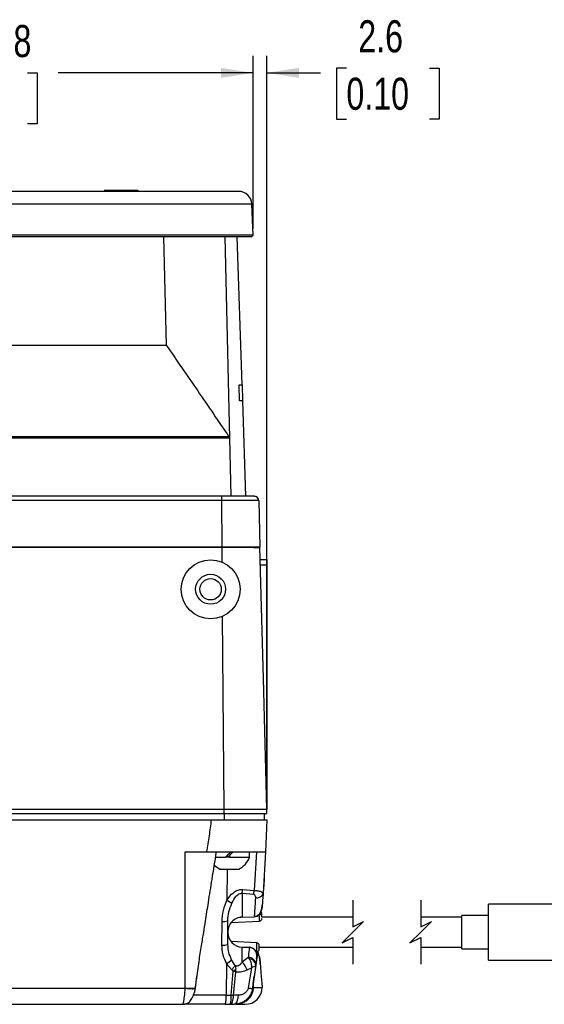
# Model space of a CAD drawing. Header units: millimetres. Extents: x 0 to 864, y 0 to 559.
# Tile 25 of 56: x 342 to 440, y 137 to 321. Entities that reach past the tile are written whole.
import ezdxf

# ---------------------------------------------------------------- set-up
doc = ezdxf.new("R2010")
doc.units = ezdxf.units.MM
doc.layers.add('DIMENSIONS', color=140, linetype='Continuous', lineweight=25)
doc.styles.add('SLDTEXTSTYLE0', font='TXT', dxfattribs={"width": 0.75})
doc.dimstyles.new('SLDDIMSTYLE1', dxfattribs={"dimtxt": 6, "dimasz": 6, "dimexe": 0, "dimexo": 0.0625, "dimgap": 1.5, "dimtad": 0, "dimtih": 1, "dimtoh": 1, "dimdec": 1, "dimrnd": 1e-09, "dimzin": 12, "dimdsep": 46, "dimtxsty": 'SLDTEXTSTYLE0', "dimsah": 1, "dimcen": 0.09, "dimadec": 0, "dimazin": 3, "dimtfac": 1, "dimtdec": 1, "dimtofl": 0, "dimtmove": 0, "dimatfit": 3, "dimfxl": 0, "dimfrac": 2, "dimtolj": 1, "dimtzin": 12, "dimarcsym": 0})
doc.dimstyles.new('SLDDIMSTYLE2', dxfattribs={"dimtxt": 6, "dimasz": 6, "dimexe": 0, "dimexo": 0.0625, "dimgap": 1.5, "dimtad": 0, "dimtih": 1, "dimtoh": 1, "dimdec": 1, "dimrnd": 1e-09, "dimzin": 12, "dimdsep": 46, "dimtxsty": 'SLDTEXTSTYLE0', "dimsah": 1, "dimcen": 0.09, "dimadec": 0, "dimazin": 3, "dimtfac": 1, "dimtdec": 1, "dimtmove": 0, "dimatfit": 0, "dimfxl": 0, "dimfrac": 2, "dimtolj": 1, "dimtzin": 12, "dimarcsym": 0})

# ---------------------------------------------------------------- blocks, each defined once
blk = doc.blocks.new('_D_8')
at = {"layer": 'DIMENSIONS'}
for p, q in [((285.71, 282.29), (285.71, 314.55)), ((385.56, 282.29), (385.56, 314.55)), ((285.71, 311.38), (322.14, 311.38)), ((327.88, 311.38), (326.05, 311.38)), ((326.05, 311.38), (326.05, 301.85)), ((343.39, 311.38), (345.22, 311.38)), ((345.22, 311.38), (345.22, 301.85)), ((385.56, 311.38), (349.13, 311.38)), ((326.05, 301.85), (327.88, 301.85)), ((345.22, 301.85), (343.39, 301.85))]:
    blk.add_line(p, q, dxfattribs=at)
for points in [[(285.71, 311.38), (291.71, 310.45), (291.71, 312.3)], [(385.56, 311.38), (379.56, 312.3), (379.56, 310.45)]]:
    blk.add_solid(points, dxfattribs=at)
at = {"layer": 'DIMENSIONS', "char_height": 6, "attachment_point": 1, "style": 'SLDTEXTSTYLE0'}
for s, insert in [('%%c', (323.35, 320.33)), ('99.8', (332.4, 320.33)), ('3.93', (327.88, 309.59))]:
    blk.add_mtext(s, dxfattribs=dict(at, insert=insert))
blk = doc.blocks.new('_D_9')
at = {"layer": 'DIMENSIONS'}
for p, q in [((385.56, 282.29), (385.56, 314.55)), ((388.13, 174.19), (388.13, 314.55)), ((385.56, 311.38), (374.02, 311.38)), ((388.13, 311.38), (398.15, 311.38)), ((403.02, 312.26), (401.19, 312.26)), ((401.19, 312.26), (401.19, 302.73)), ((418.54, 312.26), (420.36, 312.26)), ((420.36, 312.26), (420.36, 302.73)), ((401.19, 302.73), (403.02, 302.73)), ((420.36, 302.73), (418.54, 302.73))]:
    blk.add_line(p, q, dxfattribs=at)
for points in [[(385.56, 311.38), (379.56, 312.3), (379.56, 310.45)], [(388.13, 311.38), (394.13, 310.45), (394.13, 312.3)]]:
    blk.add_solid(points, dxfattribs=at)
at = {"layer": 'DIMENSIONS', "char_height": 6, "attachment_point": 1, "style": 'SLDTEXTSTYLE0'}
for s, insert in [('2.6', (405.24, 321.21)), ('0.10', (403.02, 310.47))]:
    blk.add_mtext(s, dxfattribs=dict(at, insert=insert))

msp = doc.modelspace()

# ---------------------------------------------------------------- linework, layer by layer
for p, q in [((382.86, 289.22), (288.41, 289.22)), ((362.17, 289.37), (357.71, 289.37)), ((363.97, 289.37), (362.18, 289.37)), ((385.35, 286.81), (285.92, 286.81)), ((385.56, 281.02), (385.35, 286.81)), ((385.56, 281.02), (285.71, 281.02)), ((385.27, 280.72), (286, 280.72)), ((368.84, 280.72), (369.29, 260.49)), ((380.27, 280.72), (381.15, 243.06)), ((383.53, 253.04), (382.61, 280.72)), ((385.27, 280.72), (385.56, 281.02)), ((298.65, 260.49), (369.29, 260.49)), ((383.04, 250.04), (382.95, 253.04)), ((382.95, 253.04), (382.99, 253.04)), ((383.04, 250.04), (382.99, 253.04)), ((382.99, 253.04), (383.58, 253.04)), ((383.63, 250.04), (383.58, 253.04)), ((383.63, 250.04), (383.04, 250.04)), ((384.22, 232.22), (383.63, 250.04)), ((381.15, 243.06), (287.41, 243.06)), ((381.06, 243.32), (287.49, 243.32)), ((381.15, 243.06), (381.39, 232.22)), ((379.7, 232.22), (311.01, 232.22)), ((379.7, 231.44), (379.7, 232.22)), ((385.83, 232.22), (379.7, 232.22)), ((379.7, 231.44), (311.01, 231.44)), ((379.76, 222.72), (379.7, 231.44)), ((386.63, 231.44), (386.85, 222.72)), ((379.76, 222.62), (309.88, 222.62)), ((379.76, 222.72), (309.89, 222.72)), ((379.75, 222.62), (379.75, 222.72)), ((386.85, 222.72), (379.76, 222.72)), ((379.78, 219.89), (379.76, 222.62)), ((385.62, 222.62), (385.89, 222.62)), ((386.91, 220.37), (388.13, 220.37)), ((386.94, 219.38), (388.13, 219.38)), ((388.13, 220.37), (388.13, 219.38)), ((388.13, 219.38), (388.13, 173.72)), ((380.15, 173.72), (379.85, 209.79)), ((307.3, 173.72), (380.15, 173.72)), ((380.15, 173.72), (388.13, 173.72)), ((380.15, 172.92), (380.15, 173.72)), ((388.13, 172.92), (388.13, 173.72)), ((307.3, 172.92), (380.15, 172.92)), ((307.3, 171.72), (377.74, 171.72)), ((377.74, 171.72), (380.15, 171.72)), ((380.15, 172.92), (388.13, 172.92)), ((380.15, 172.92), (380.15, 171.72)), ((380.15, 171.72), (388.13, 171.72)), ((387.63, 172.92), (387.63, 171.72)), ((388.13, 171.72), (387.92, 165.72)), ((372.9, 140.24), (372.9, 165.72)), ((372.9, 165.72), (376.89, 165.72)), ((376.89, 165.72), (387.92, 165.72)), ((381.13, 165.72), (381.14, 165.44)), ((384.93, 164.72), (384.93, 165.72)), ((386.19, 165.72), (385.77, 158.53)), ((387.92, 165.72), (387.46, 158)), ((378.57, 164.72), (380.42, 164.72)), ((380.84, 164.72), (380.42, 164.72)), ((380.61, 164.92), (381.04, 164.92)), ((381.13, 164.72), (380.84, 164.72)), ((381.13, 165.02), (381.13, 164.72)), ((381.13, 164.72), (384.93, 164.72)), ((380.72, 162.52), (380.67, 156.71)), ((383.62, 158.69), (385.77, 158.53)), ((383.54, 157.97), (383.54, 153.52)), ((385.69, 157.78), (383.54, 157.97)), ((443.42, 155.97), (429.62, 155.97)), ((429.62, 145.47), (429.62, 155.97)), ((380.83, 148.43), (380.83, 152.84)), ((383.54, 153.52), (383.23, 153.52)), ((383.54, 153.52), (385.77, 153.6)), ((385.78, 153.72), (385.77, 153.6)), ((386.76, 152.78), (386.76, 154.02)), ((387.23, 153.77), (387.23, 154.03)), ((387.23, 153.5), (387.23, 153.77)), ((404.21, 153.52), (387.23, 153.52)), ((424.62, 153.52), (416.91, 153.52)), ((429.62, 153.82), (424.62, 153.82)), ((424.62, 147.62), (424.62, 153.82)), ((379.71, 152.71), (379.69, 148.3)), ((381.47, 152.5), (386.76, 152.78)), ((380.89, 148), (380.83, 148.43)), ((386.26, 148.7), (381.47, 148.95)), ((383.54, 145.11), (383.54, 147.92)), ((383.54, 147.92), (384.86, 147.88)), ((386.26, 147.88), (386.26, 148.7)), ((386.26, 147.05), (386.26, 147.88)), ((386.73, 147.55), (386.73, 148.2)), ((386.73, 147.92), (404.21, 147.92)), ((416.91, 147.92), (424.62, 147.92)), ((424.62, 147.62), (429.62, 147.62)), ((382.22, 144.51), (381.56, 145.56)), ((384.67, 145.99), (383.54, 145.11)), ((384.67, 145.99), (384.86, 145.71)), ((386.24, 145.75), (386.1, 144.64)), ((386.15, 147.05), (386.26, 147.05)), ((386.58, 146.35), (386.32, 146.36)), ((429.62, 145.47), (443.42, 145.47)), ((380.58, 144.78), (380.54, 138.96)), ((381.59, 143.66), (380.58, 144.78)), ((381.86, 143.41), (381.59, 143.66)), ((382.22, 144.51), (382.33, 143.77)), ((382.35, 143.26), (382.33, 143.77)), ((384.48, 143.67), (385.26, 144.06)), ((385.26, 144.06), (384.66, 140.28)), ((386.09, 144.55), (385.47, 140.2)), ((386.09, 144.55), (386.05, 144.48)), ((386.06, 144.48), (386.09, 144.72)), ((386.09, 144.55), (386.1, 144.64)), ((386.93, 144.54), (386.91, 144.85)), ((374.78, 140.25), (375.05, 142.47)), ((381.47, 138.96), (381.86, 143.41)), ((381.93, 138.92), (382.35, 143.26)), ((385.61, 141.12), (385.79, 142.46)), ((311.23, 140.24), (372.9, 140.24)), ((374.78, 140.25), (374.76, 140.27)), ((374.78, 140.25), (374.78, 140.24)), ((374.82, 140.57), (374.85, 140.76)), ((385.52, 140.38), (385.49, 140.18)), ((385.61, 141.12), (385.6, 140.38)), ((385.6, 140.38), (387.28, 140.38)), ((380.54, 138.96), (374.33, 138.96)), ((380.54, 138.96), (381.47, 138.96)), ((381.47, 138.96), (381.93, 138.92)), ((382.78, 138.92), (381.93, 138.92)), ((311.23, 137.22), (372.45, 137.22)), ((380.37, 137.22), (372.73, 137.22)), ((380.37, 137.22), (381.31, 137.22)), ((381.31, 137.22), (382.01, 137.22)), ((382.38, 137.22), (382.15, 137.22)), ((382.38, 137.22), (384.1, 137.22))]:
    msp.add_line(p, q)
at = {"flags": 128}
for points in [[(385.83, 232.22), (385.98, 232.21), (386.12, 232.17)], [(381.68, 222.62), (380.73, 222.62), (379.76, 222.62)], [(383.85, 222.62), (383.13, 222.62), (382.32, 222.62), (381.68, 222.62)], [(385.69, 222.62), (384.98, 222.62), (384.55, 222.62), (384.08, 222.62), (383.85, 222.62)], [(386.69, 222.62), (386.36, 222.62), (385.84, 222.62), (385.69, 222.62)], [(385.89, 222.62), (386.32, 222.62), (386.62, 222.62)], [(386.62, 222.62), (386.82, 222.62), (386.86, 222.62)], [(386.86, 222.62), (386.83, 222.62), (386.69, 222.62)], [(388.13, 173.72), (387.5, 198.17), (386.86, 222.62)], [(381.84, 165.72), (381.49, 165.37), (381.13, 165.02)], [(381.42, 165.72), (381.32, 165.63), (381.23, 165.53), (381.14, 165.44)], [(381.14, 165.44), (380.78, 165.08), (380.42, 164.72)], [(380.84, 164.72), (380.94, 164.82), (381.04, 164.92), (381.13, 165.02)], [(387.23, 153.77), (387.23, 153.81), (387.2, 153.86), (387.16, 153.9), (387.1, 153.94), (387.03, 153.97), (386.94, 153.99), (386.85, 154.01), (386.76, 154.02)], [(386.9, 145.04), (386.9, 145.01), (386.91, 144.84)], [(372.9, 140.24), (373.6, 140.24), (374.21, 140.24), (374.62, 140.24), (374.78, 140.24)], [(385.49, 140.18), (385.49, 140.18), (385.48, 140.19), (385.48, 140.19), (385.48, 140.19), (385.47, 140.19), (385.47, 140.19), (385.47, 140.2), (385.47, 140.2)], [(385.52, 140.38), (385.54, 140.38), (385.55, 140.38), (385.56, 140.38), (385.57, 140.38), (385.58, 140.38), (385.59, 140.38), (385.6, 140.38), (385.6, 140.38)], [(381.31, 137.22), (381.42, 137.25), (381.53, 137.35), (381.64, 137.5), (381.73, 137.71), (381.81, 137.97), (381.87, 138.26), (381.91, 138.58), (381.93, 138.92)], [(382.78, 138.92), (382.75, 138.58), (382.7, 138.26), (382.62, 137.97), (382.53, 137.71), (382.41, 137.5), (382.29, 137.35), (382.15, 137.25), (382.01, 137.22)], [(372.45, 137.22), (372.8, 137.26), (372.98, 137.3)]]:
    msp.add_lwpolyline(points, dxfattribs=at)
for radius in [5.5, 2.8, 2]:
    msp.add_circle((377.63, 214.82), radius)
for centre, radius, start, end in [((362.19, 289.2), 0.173, 94.6345, 172.5431), ((362.16, 289.21), 0.161, 3.2833, 81.5013), ((363.94, 289.21), 0.161, 3.2877, 81.4969), ((382.86, 286.72), 2.5, 1.9999, 90.0001), ((385.83, 231.42), 0.8, 1.5006, 33.393), ((381.13, 166.18), 4.07, 295.9102, 338.94), ((381.13, 166.18), 4.07, 225.8644, 244.5615), ((370.4, 159.77), 13.26, 352.2016, 355.292), ((372.72, 159.51), 13.08, 352.3965, 355.6812), ((397.05, 182.19), 30.29, 237.2715, 239.3788), ((386.25, 158.39), 1.27, 259.5678, 342.1354), ((385.72, 155.1), 1.5, 272.0004, 355.0809), ((379.94, 155.62), 2.91, 265.451, 287.8304), ((386.73, 153.28), 0.5, 273.0013, 359.9993), ((383.63, 150.72), 2.8, 180, 268), ((379.93, 151.28), 2.99, 265.4454, 287.6132), ((384.81, 146.38), 1.5, 352.937, 88.0001), ((386.23, 148.2), 0.5, 359.9999, 86.9994), ((386.23, 147.55), 0.5, 273.0006, 359.9992), ((376.48, 150.98), 7.43, 303.5041, 313.1409), ((384.72, 144.6), 1.39, 1.6974, 92.0707), ((384.82, 144.44), 1.28, 5.1722, 87.9719), ((384.81, 146.38), 1.51, 359.1425, 26.2091), ((385.07, 146.37), 1.51, 359.1544, 28.1375), ((374.32, 149.69), 9.44, 320.3778, 326.7908), ((375.21, 152.58), 11.33, 305.9538, 308.9528), ((380.63, 142.19), 4.12, 21.0272, 45.1535), ((384.08, 140.42), 3.2, 270.0001, 359.2), ((385.74, 146.52), 6.33, 260.14, 267.5289), ((385.54, 140.41), 0.033, 183.7145, 243.2615), ((375.59, 138.55), 4.96, 344.4547, 4.6789), ((376.53, 138.55), 4.96, 344.4544, 4.6787)]:
    msp.add_arc(centre, radius, start, end)
for points, knots in [([(364.16, 289.22), (364.16, 289.24), (364.14, 289.28), (364.1, 289.33), (364.04, 289.37), (363.99, 289.37), (363.97, 289.37)], [0, 0, 0, 0, 0.243167, 0.500283, 0.757298, 1, 1, 1, 1]), ([(369.29, 260.49), (370.29, 259.07), (372.27, 256.22), (375.21, 251.93), (378.15, 247.63), (380.09, 244.75), (381.06, 243.32)], [0, 0, 0, 0, 0.249991, 0.499986, 0.749992, 1, 1, 1, 1]), ([(381.06, 243.32), (381.09, 243.27), (381.14, 243.19), (381.14, 243.1), (381.15, 243.06)], [0, 0, 0, 0, 0.590092, 1, 1, 1, 1]), ([(386.57, 231.44), (386.56, 231.6), (386.54, 231.92), (386.26, 232.08), (386.12, 232.17)], [0, 0, 0, 0, 0.483825, 1, 1, 1, 1]), ([(386.58, 231.44), (386.49, 231.44), (386.21, 231.44), (385.63, 231.44), (384.75, 231.44), (383.65, 231.44), (382.4, 231.44), (381.06, 231.44), (380.16, 231.44), (379.7, 231.44)], [0, 0, 0, 0, 0.038211, 0.123027, 0.25314, 0.418438, 0.604995, 0.800549, 1, 1, 1, 1]), ([(386.63, 231.44), (386.61, 231.44), (386.59, 231.44), (386.58, 231.44), (386.58, 231.44)], [0, 0, 0, 0, 0.9290735, 1, 1, 1, 1]), ([(377.74, 171.72), (377.61, 170.73), (377.35, 168.72), (377.05, 166.73), (376.89, 165.72)], [0, 0, 0, 0, 0.497068, 1, 1, 1, 1]), ([(374.97, 141.76), (375.13, 142.92), (375.42, 145.08), (375.92, 148.04), (376.32, 150.56), (376.74, 153.25), (377.26, 156.55), (377.94, 160.86), (378.46, 164.01), (378.74, 165.72)], [0, 0, 0, 0, 0.144878, 0.268864, 0.371409, 0.460296, 0.605286, 0.785178, 1, 1, 1, 1]), ([(379.49, 162.52), (379.42, 162.52), (379.28, 162.52), (379.63, 162.52), (379.91, 162.52), (380.5, 162.52), (381.14, 162.52), (381.76, 162.52), (382.4, 162.52), (382.58, 162.52), (382.96, 162.52), (382.92, 162.52), (382.92, 162.52)], [0, 0, 0, 0, 0.036844, 0.073645, 0.178165, 0.334454, 0.518736, 0.702962, 0.858958, 0.963138, 0.999754, 1, 1, 1, 1]), ([(387.65, 160.78), (387.65, 160.72), (387.63, 160.38), (387.57, 159.57), (387.51, 158.72), (387.47, 158.16), (387.46, 158.06)], [0, 0, 0, 0, 0.0557262, 0.3793197, 0.8974266, 1, 1, 1, 1]), ([(380.67, 156.71), (381.04, 157.21), (381.61, 157.98), (382.57, 158.54), (383.18, 158.69), (383.47, 158.69), (383.62, 158.69)], [0, 0, 0, 0, 0.4985053, 0.7628885, 0.8826591, 1, 1, 1, 1]), ([(385.77, 158.53), (385.99, 158.51), (386.31, 158.48), (386.72, 158.4), (387.03, 158.31), (387.28, 158.21), (387.45, 158.09), (387.46, 158.02), (387.46, 158)], [0, 0, 0, 0, 0.354608, 0.52798, 0.684417, 0.891777, 0.971078, 1, 1, 1, 1]), ([(380.67, 156.71), (380.4, 156.07), (379.84, 154.8), (379.76, 153.41), (379.71, 152.71)], [0, 0, 0, 0, 0.497302, 1, 1, 1, 1]), ([(381.62, 156.12), (381.85, 156.58), (382.15, 157.15), (382.68, 157.69), (382.97, 157.88), (383.26, 157.99), (383.45, 157.98), (383.54, 157.97)], [0, 0, 0, 0, 0.5372, 0.679351, 0.799975, 0.904346, 1, 1, 1, 1]), ([(385.69, 157.78), (385.71, 157.78), (385.74, 157.78), (385.79, 157.75), (385.89, 157.68), (386, 157.47), (386.01, 157.27), (386.02, 157.14)], [0, 0, 0, 0, 0.056195, 0.111684, 0.22735, 0.515484, 1, 1, 1, 1]), ([(386.02, 157.14), (385.98, 156.61), (385.93, 155.74), (385.85, 154.64), (385.81, 154.03), (385.79, 153.75), (385.78, 153.72)], [0, 0, 0, 0, 0.461605, 0.762289, 0.967718, 1, 1, 1, 1]), ([(387.34, 156.48), (387.33, 156.27), (387.3, 155.91), (387.26, 155.44), (387.23, 155.16), (387.22, 155.04), (387.22, 155.02)], [0, 0, 0, 0, 0.429027, 0.756906, 0.965492, 1, 1, 1, 1]), ([(387.46, 158), (387.43, 157.58), (387.37, 156.83), (387.31, 156.09), (387.28, 155.77)], [0, 0, 0, 0, 0.570337, 1, 1, 1, 1]), ([(380.83, 152.84), (380.87, 153.4), (380.95, 154.54), (381.4, 155.59), (381.62, 156.12)], [0, 0, 0, 0, 0.489869, 1, 1, 1, 1]), ([(385.78, 153.66), (385.88, 153.67), (386.1, 153.69), (386.4, 153.83), (386.66, 154.02), (386.96, 154.38), (387.2, 154.97), (387.26, 155.49), (387.28, 155.77)], [0, 0, 0, 0, 0.110311, 0.223214, 0.33828, 0.456098, 0.70675, 1, 1, 1, 1]), ([(383.54, 153.52), (383.18, 153.47), (382.46, 153.36), (381.57, 152.71), (380.95, 151.8), (380.87, 151.08), (380.83, 150.72)], [0, 0, 0, 0, 0.25, 0.5, 0.75, 1, 1, 1, 1]), ([(387.23, 154.03), (387.23, 154.09), (387.22, 154.19), (387.15, 154.32), (387.09, 154.38), (387.05, 154.41)], [0, 0, 0, 0, 0.450851, 0.666445, 1, 1, 1, 1]), ([(379.69, 148.3), (379.73, 147.69), (379.79, 146.46), (380.32, 145.35), (380.58, 144.78)], [0, 0, 0, 0, 0.4943078, 1, 1, 1, 1]), ([(381.56, 145.56), (381.35, 146.02), (380.99, 146.8), (380.92, 147.66), (380.89, 148)], [0, 0, 0, 0, 0.597169, 1, 1, 1, 1]), ([(384.86, 147.88), (384.85, 147.72), (384.78, 147.09), (384.72, 146.46), (384.67, 145.99)], [0, 0, 0, 0, 0.2542237, 1, 1, 1, 1]), ([(386.24, 145.73), (386.26, 145.97), (386.3, 146.45), (386.12, 147.04), (385.83, 147.42), (385.55, 147.65), (385.21, 147.81), (384.98, 147.83), (384.86, 147.85)], [0, 0, 0, 0, 0.249167, 0.496391, 0.622955, 0.750446, 0.876981, 1, 1, 1, 1]), ([(384.86, 145.71), (384.94, 145.58), (385.08, 145.32), (385.19, 144.89), (385.26, 144.47), (385.26, 144.2), (385.26, 144.06)], [0, 0, 0, 0, 0.263146, 0.51641, 0.761067, 1, 1, 1, 1]), ([(386.32, 146.36), (386.25, 145.76), (386.03, 144.01), (385.78, 142.27), (385.61, 141.12)], [0, 0, 0, 0, 0.339759, 1, 1, 1, 1]), ([(386.67, 146.27), (386.65, 146.45), (386.63, 146.75), (386.45, 146.99), (386.38, 147.08)], [0, 0, 0, 0, 0.607289, 1, 1, 1, 1]), ([(386.58, 146.35), (386.62, 146.31), (386.75, 146.21), (386.79, 145.88), (386.87, 145.42), (386.9, 145.05), (386.91, 144.84)], [0, 0, 0, 0, 0.0959893, 0.2936378, 0.5995364, 1, 1, 1, 1]), ([(386.91, 144.84), (386.9, 145.05), (386.87, 145.42), (386.79, 145.88), (386.75, 146.21), (386.62, 146.31), (386.58, 146.35)], [0, 0, 0, 0, 0.399463, 0.705784, 0.903745, 1, 1, 1, 1]), ([(382.22, 144.51), (382.27, 144.49), (382.36, 144.43), (382.52, 144.41), (382.68, 144.42), (382.92, 144.5), (383.23, 144.73), (383.43, 144.97), (383.54, 145.11)], [0, 0, 0, 0, 0.102017, 0.199663, 0.300015, 0.409246, 0.669729, 1, 1, 1, 1]), ([(384.48, 143.67), (384.14, 143.51), (383.47, 143.2), (382.73, 143.24), (382.35, 143.26)], [0, 0, 0, 0, 0.492523, 1, 1, 1, 1]), ([(386.05, 144.48), (386.05, 144.47), (386.01, 144.39), (385.9, 144.34), (385.79, 144.27), (385.6, 144.17), (385.41, 144.11), (385.26, 144.06)], [0, 0, 0, 0, 0.052814, 0.296606, 0.357976, 0.484834, 1, 1, 1, 1]), ([(386.91, 144.84), (386.95, 144.22), (387.02, 143.14), (387.14, 141.76), (387.23, 140.91), (387.27, 140.52), (387.28, 140.42)], [0, 0, 0, 0, 0.418195, 0.734801, 0.933137, 1, 1, 1, 1]), ([(382.35, 143.26), (382.34, 143.26), (382.29, 143.28), (382.13, 143.33), (381.98, 143.38), (381.86, 143.41)], [0, 0, 0, 0, 0.096472, 0.292251, 1, 1, 1, 1]), ([(372.45, 137.22), (372.48, 137.28), (372.6, 137.55), (372.65, 138.06), (372.75, 138.68), (372.83, 139.4), (372.87, 139.92), (372.9, 140.24)], [0, 0, 0, 0, 0.062326, 0.291632, 0.486981, 0.681318, 1, 1, 1, 1]), ([(372.78, 137.25), (373.01, 137.32), (373.5, 137.47), (374.08, 138.14), (374.43, 138.88), (374.67, 139.62), (374.74, 140.04), (374.78, 140.26)], [0, 0, 0, 0, 0.184812, 0.396265, 0.665864, 0.826042, 1, 1, 1, 1]), ([(372.9, 140.24), (373.11, 140.22), (373.53, 140.17), (374.03, 140.14), (374.39, 140.15), (374.6, 140.15), (374.72, 140.21), (374.78, 140.24)], [0, 0, 0, 0, 0.3383934, 0.6647509, 0.7981614, 0.9001388, 1, 1, 1, 1]), ([(385.47, 140.2), (385.37, 139.8), (385.16, 138.97), (384.56, 138.28), (384.03, 137.85), (383.63, 137.6), (382.91, 137.29), (382.34, 137.25), (382.01, 137.22)], [0, 0, 0, 0, 0.242811, 0.515123, 0.531322, 0.656122, 0.802799, 1, 1, 1, 1]), ([(385.6, 140.38), (385.57, 140.04), (385.49, 139.31), (384.99, 138.47), (384.39, 137.89), (383.81, 137.53), (383.12, 137.27), (382.63, 137.24), (382.38, 137.22)], [0, 0, 0, 0, 0.204088, 0.438222, 0.567207, 0.703809, 0.848054, 1, 1, 1, 1]), ([(384.66, 140.28), (384.64, 140.19), (384.59, 139.99), (384.39, 139.63), (384.01, 139.26), (383.42, 138.98), (382.99, 138.94), (382.78, 138.92)], [0, 0, 0, 0, 0.118845, 0.242343, 0.488797, 0.741229, 1, 1, 1, 1]), ([(385.49, 140.18), (385.45, 139.92), (385.4, 139.62), (385.21, 139.39), (385.19, 139.36)], [0, 0, 0, 0, 0.870327, 1, 1, 1, 1]), ([(385.52, 140.38), (385.54, 140.5), (385.56, 140.65), (385.58, 140.84), (385.6, 140.96), (385.61, 141.06), (385.61, 141.12)], [0, 0, 0, 0, 0.502437, 0.591762, 0.762676, 1, 1, 1, 1])]:
    msp.add_open_spline(points, degree=3, knots=knots)
at = {"layer": 'DIMENSIONS', "color": 140}
for p, q in [((404.21, 156.7), (404.21, 151.72)), ((416.91, 156.7), (416.91, 151.72)), ((404.21, 151.72), (406.21, 152.72)), ((406.21, 152.72), (404.21, 150.72)), ((416.91, 151.72), (418.91, 152.72)), ((418.91, 152.72), (416.91, 150.72)), ((404.21, 150.72), (402.21, 148.72)), ((402.21, 148.72), (404.21, 149.72)), ((404.21, 149.72), (404.21, 144.75)), ((416.91, 150.72), (414.91, 148.72)), ((414.91, 148.72), (416.91, 149.72)), ((416.91, 149.72), (416.91, 144.75))]:
    msp.add_line(p, q, dxfattribs=at)

# ---------------------------------------------------------------- dimensions: what is measured, and where the dimension line sits
at = {"layer": 'DIMENSIONS'}
dim = msp.add_linear_dim(base=(385.5561, 311.3766), p1=(285.7136, 281.0228), p2=(385.5561, 281.0228), text='%%c<>', dimstyle='SLDDIMSTYLE1', dxfattribs=at)
dim.commit()
dim.dimension.update_dxf_attribs({"geometry": '_D_8', "text_midpoint": (335.6348, 311.3766), "dimtype": 160})
dim = msp.add_linear_dim(base=(385.56, 311.38), p1=(388.13, 172.92), p2=(385.56, 281.02), dimstyle='SLDDIMSTYLE2', dxfattribs=at)
dim.commit()
dim.dimension.update_dxf_attribs({"geometry": '_D_9', "text_midpoint": (410.78, 311.38), "dimtype": 160})

doc.saveas('drawing.dxf')
